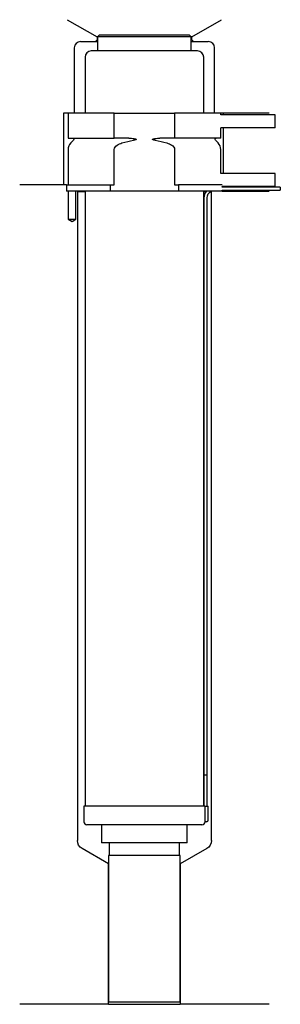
# Model space of a CAD drawing. Header units: millimetres. Extents: x 32 to 116, y 66 to 382.
import ezdxf

# ---------------------------------------------------------------- set-up
doc = ezdxf.new("R2010")
doc.units = ezdxf.units.MM
for name, color, linetype in [('201', 7, 'Continuous'), ('30', 7, 'Continuous'), ('32', 7, 'Continuous')]:
    doc.layers.add(name, color=color, linetype=linetype)

msp = doc.modelspace()

# ---------------------------------------------------------------- linework, layer by layer
at = {"layer": '201', "color": 113}
for p, q in [((47.48, 381.9), (57.01, 376.4)), ((87.41, 376.4), (96.93, 381.9)), ((57.01, 376.4), (57.01, 375.4)), ((57.21, 376.4), (57.01, 376.4)), ((87.41, 376.4), (87.21, 376.4)), ((87.41, 375.4), (87.41, 376.4)), ((49.71, 372.9), (49.71, 351.9)), ((51.71, 374.9), (56.51, 374.9)), ((57.01, 375.4), (56.51, 374.9)), ((56.51, 374.9), (57.21, 374.9)), ((57.21, 375.4), (57.01, 375.4)), ((87.41, 375.4), (87.21, 375.4)), ((87.21, 374.9), (87.91, 374.9)), ((87.91, 374.9), (87.41, 375.4)), ((87.91, 374.9), (92.71, 374.9)), ((94.71, 351.9), (94.71, 372.9)), ((47.71, 351.9), (46.21, 351.9)), ((46.21, 351.9), (46.21, 328.9)), ((112.21, 351.9), (96.71, 351.9)), ((97.51, 351.9), (97.51, 351.4)), ((97.51, 347.2), (97.51, 332.6)), ((47.21, 328.9), (32.21, 328.9)), ((46.21, 328.9), (32.21, 328.9)), ((47.21, 328.9), (47.21, 326.9)), ((47.76, 326.9), (47.76, 317.9)), ((50.26, 317.9), (50.26, 326.9)), ((50.61, 326.9), (50.71, 326.8)), ((50.71, 326.8), (53.16, 326.8)), ((50.71, 326.8), (50.71, 118.56)), ((91.26, 326.8), (92.01, 326.8)), ((93.45, 326.8), (93.71, 326.8)), ((93.71, 326.8), (93.81, 326.9)), ((93.71, 118.56), (93.71, 326.8)), ((97.21, 326.9), (112.21, 326.9)), ((47.76, 317.9), (49.01, 317.18)), ((49.01, 317.18), (50.26, 317.9)), ((60.71, 111.06), (52.21, 115.96)), ((92.21, 115.96), (83.71, 111.06)), ((60.71, 66.01), (60.71, 111.06)), ((83.71, 111.06), (83.71, 66.01)), ((60.71, 66.01), (32.21, 66.01)), ((60.71, 66.01), (83.71, 66.01)), ((112.21, 66.01), (83.71, 66.01))]:
    msp.add_line(p, q, dxfattribs=at)
for centre, start, end in [((51.71, 372.9), 90, 180), ((92.71, 372.9), 0, 90)]:
    msp.add_arc(centre, 2, start, end, dxfattribs=at)
at = {"layer": '201', "color": 113, "extrusion": (0, 0, -1)}
for centre, start, end in [((-53.71, 118.56), 300, 360), ((-90.71, 118.56), 180, 240)]:
    msp.add_arc(centre, 3, start, end, dxfattribs=at)
at = {"layer": '30', "color": 113}
for p, q in [((57.71, 376.9), (57.21, 376.4)), ((87.21, 376.4), (57.21, 376.4)), ((57.21, 376.4), (57.21, 371.9)), ((86.71, 376.9), (57.71, 376.9)), ((87.21, 376.4), (86.71, 376.9)), ((87.21, 371.9), (87.21, 376.4)), ((53.16, 369.9), (53.16, 351.9)), ((89.26, 371.9), (55.16, 371.9)), ((91.26, 351.9), (91.26, 369.9)), ((47.71, 351.9), (47.71, 343.9)), ((62.51, 351.9), (47.71, 351.9)), ((62.51, 343.9), (62.51, 351.9)), ((62.51, 351.9), (81.9, 351.9)), ((81.9, 351.9), (81.9, 343.9)), ((96.71, 351.9), (81.9, 351.9)), ((96.71, 351.4), (96.71, 351.9)), ((96.71, 343.9), (96.71, 347.2)), ((47.71, 343.9), (62.51, 343.9)), ((49.44, 343.22), (48.59, 342.37)), ((67.2, 343.9), (62.51, 343.9)), ((81.9, 343.9), (77.21, 343.9)), ((96.71, 343.9), (81.9, 343.9)), ((95.83, 342.37), (94.98, 343.22)), ((47.71, 340.24), (47.71, 328.9)), ((62.51, 328.9), (62.51, 340.24)), ((81.9, 340.24), (81.9, 328.9)), ((96.71, 332.6), (96.71, 340.24)), ((47.21, 328.9), (61.31, 328.9)), ((47.21, 328.9), (47.21, 326.9)), ((61.31, 326.9), (61.31, 328.9)), ((61.31, 328.9), (62.51, 328.9)), ((81.9, 328.9), (83.11, 328.9)), ((97.18, 328.9), (83.11, 328.9)), ((83.11, 328.9), (83.11, 326.9)), ((61.31, 326.9), (47.21, 326.9)), ((47.76, 326.9), (47.76, 317.9)), ((50.26, 317.9), (50.26, 326.9)), ((53.16, 326.9), (53.16, 129.6)), ((83.11, 326.9), (61.31, 326.9)), ((97.21, 326.9), (83.11, 326.9)), ((91.26, 129.6), (91.26, 326.9)), ((97.21, 328.2), (97.21, 328.4)), ((115.81, 328.2), (97.21, 328.2)), ((97.21, 326.9), (97.21, 327.2)), ((97.21, 327.2), (115.81, 327.2)), ((115.81, 328.2), (115.81, 327.2)), ((91.31, 324.7), (91.31, 139.6)), ((92.31, 139.6), (92.31, 324.7)), ((47.76, 317.9), (50.26, 317.9)), ((91.31, 139.6), (92.31, 139.6)), ((91.31, 139.6), (92.31, 139.6)), ((91.31, 139.6), (91.31, 129.6)), ((92.31, 129.6), (92.31, 139.6)), ((91.64, 129.6), (52.76, 129.6)), ((52.76, 129.6), (52.76, 124.6)), ((91.64, 129.6), (91.64, 125.1)), ((91.64, 129.6), (92.66, 129.6)), ((92.66, 125.1), (92.66, 129.6)), ((90.66, 123.6), (53.76, 123.6)), ((58.46, 123.6), (58.46, 117.84)), ((85.96, 117.84), (85.96, 123.6)), ((92.16, 124.6), (91.66, 124.6)), ((85.96, 117.84), (58.46, 117.84)), ((60.9, 117.84), (60.9, 113.74)), ((83.51, 113.74), (83.51, 117.84)), ((60.71, 113.74), (60.71, 66.69)), ((83.71, 113.74), (60.71, 113.74)), ((83.71, 66.69), (83.71, 113.74)), ((83.71, 66.69), (60.71, 66.69))]:
    msp.add_line(p, q, dxfattribs=at)
for centre, radius, start, end in [((55.16, 369.9), 2, 90, 180), ((89.26, 369.9), 2, 0, 90), ((50.71, 340.24), 3, 135, 180), ((93.71, 340.24), 3, 0, 45), ((94.81, 324.7), 3.5, 141.0539, 180), ((53.76, 124.6), 1, 180, 270), ((90.66, 124.6), 1, -90, 0), ((92.16, 125.1), 0.5, -90, 0)]:
    msp.add_arc(centre, radius, start, end, dxfattribs=at)
at = {"layer": '30', "color": 113, "extrusion": (0, 0, -1)}
for centre, radius, start, end in [((-49.16, 343.5), 0.4, 90, 225), ((-95.26, 343.5), 0.4, -45, 90), ((-94.81, 324.7), 2.5, 0, 61.6416)]:
    msp.add_arc(centre, radius, start, end, dxfattribs=at)
at = {"layer": '30', "color": 113}
for points, knots in [([(62.51, 340.24), (62.51, 340.83), (62.96, 341.32), (63.92, 341.98), (64.46, 342.2), (65.02, 342.37)], [0, 0, 0, 0, 0.5, 0.5, 1, 1, 1, 1]), ([(67.2, 343.9), (67.25, 343.9), (67.29, 343.9), (67.83, 343.89), (68.33, 343.85), (68.82, 343.77), (69.02, 343.74), (69.22, 343.7), (69.43, 343.63), (69.46, 343.62), (69.5, 343.6), (69.52, 343.59), (69.55, 343.57), (69.57, 343.56), (69.59, 343.54), (69.59, 343.54), (69.6, 343.53), (69.6, 343.52), (69.61, 343.51), (69.61, 343.5), (69.6, 343.49), (69.6, 343.49), (69.6, 343.47), (69.59, 343.47), (69.57, 343.44), (69.55, 343.43), (69.46, 343.38), (69.38, 343.36), (69.11, 343.28), (68.92, 343.25), (68.73, 343.22)], [0, 0, 0, 0, 0.037532, 0.037532, 0.479326, 0.479326, 0.479326, 0.652283, 0.652283, 0.67679, 0.67679, 0.692908, 0.692908, 0.709848, 0.709848, 0.715998, 0.715998, 0.722254, 0.722254, 0.726798, 0.726798, 0.731321, 0.731321, 0.738696, 0.738696, 0.757525, 0.757525, 0.830443, 0.830443, 1, 1, 1, 1]), ([(75.69, 343.22), (75.4, 343.26), (75.09, 343.27), (74.8, 343.48), (74.84, 343.56), (74.96, 343.63), (75.03, 343.65), (75.24, 343.71), (75.38, 343.73), (76.08, 343.86), (76.65, 343.9), (77.21, 343.9)], [0, 0, 0, 0, 0.25, 0.25, 0.3125, 0.3125, 0.375, 0.375, 0.5, 0.5, 1, 1, 1, 1]), ([(79.4, 342.37), (79.95, 342.2), (80.5, 341.98), (81.46, 341.33), (81.9, 340.83), (81.9, 340.24)], [0, 0, 0, 0, 0.5, 0.5, 1, 1, 1, 1]), ([(91.64, 125.1), (91.64, 125.05), (91.64, 124.99), (91.64, 124.89), (91.64, 124.84), (91.65, 124.75), (91.65, 124.71), (91.65, 124.65), (91.65, 124.63), (91.65, 124.62), (91.65, 124.61), (91.65, 124.6)], [0, 0, 0, 0, 0.207769, 0.207769, 0.415759, 0.415759, 0.624157, 0.624157, 0.834463, 0.834463, 1, 1, 1, 1])]:
    msp.add_open_spline(points, degree=3, knots=knots, dxfattribs=at)
for points in [[(65.02, 342.37), (66.23, 342.74), (67.47, 343.03), (68.73, 343.22)], [(75.69, 343.22), (76.94, 343.03), (78.17, 342.74), (79.4, 342.37)]]:
    msp.add_open_spline(points, degree=3, dxfattribs=at)
at = {"layer": '32', "color": 113}
for p, q in [((114.21, 351.4), (96.68, 351.4)), ((114.21, 347.2), (114.21, 351.4)), ((114.21, 347.2), (96.68, 347.2)), ((114.21, 332.6), (96.68, 332.6)), ((114.21, 328.4), (114.21, 332.6)), ((114.21, 328.4), (97.18, 328.4))]:
    msp.add_line(p, q, dxfattribs=at)

doc.saveas('drawing.dxf')
